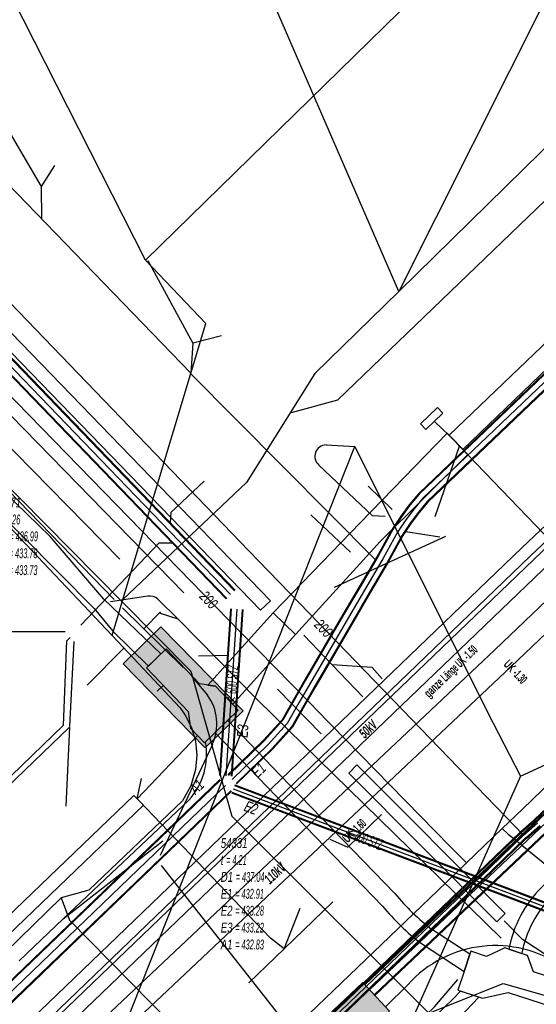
# Model space of a CAD drawing. Header units: metres. Extents: x 2695563 to 2696938, y 1260544 to 1262032.
# Tile 136 of 256: x 2696035 to 2696061, y 1261323 to 1261373. Entities that reach past the tile are written whole.
import ezdxf

# ---------------------------------------------------------------- set-up
doc = ezdxf.new("R2010")
doc.units = ezdxf.units.M
doc.linetypes.add('AUSGEZOGEN', pattern=[0])
for name, color, linetype in [('AW_LK_ Haltung Text', 7, 'AUSGEZOGEN'), ('AW_LK_Ein-Auslauftext', 24, 'AUSGEZOGEN'), ('AW_LK_Haltung', 24, 'AUSGEZOGEN'), ('AW_LK_Normschacht Text', 24, 'AUSGEZOGEN'), ('EW_Hoehenpunkt_Text', 7, 'AUSGEZOGEN'), ('EW_LK_Bauwerk_FL_Linie_Punkt', 1, 'AUSGEZOGEN'), ('EW_LK_Bezugslinie', 1, 'AUSGEZOGEN'), ('EW_LK_Freitext_Text', 1, 'AUSGEZOGEN'), ('EW_LK_Trasseabs', 1, 'AUSGEZOGEN'), ('EW_LK_Trasseabs_Text', 1, 'AUSGEZOGEN'), ('EW_LK_Trasserand', 1, 'AUSGEZOGEN'), ('FM_LK_SW_BAUWERK', 94, 'AUSGEZOGEN'), ('FM_LK_SW_TRASSEKANTE', 94, 'AUSGEZOGEN'), ('GA_LK_Leitung', 32, 'AUSGEZOGEN'), ('GA_LK_Leitung_Text', 32, 'AUSGEZOGEN'), ('TV_LK_LEITUNG', 92, 'AUSGEZOGEN'), ('WA_LK_Leitung', 171, 'AUSGEZOGEN'), ('WA_LK_Leitung_Text', 171, 'AUSGEZOGEN')]:
    doc.layers.add(name, color=color, linetype=linetype)
doc.styles.add('ARIAL', font='arial.ttf')
doc.styles.add('ARIALNARROW', font='ARIALN.TTF')
pattern_1 = [(0, (2703955, 1269100), (4050, 4050), [4050, -4050]), (90, (2703955, 1269100), (-4050, 4050), [4050, -4050])]
pattern_2 = [(0, (2708005, 1273150), (6075, 6075), [6075, -6075]), (90, (2708005, 1273150), (-6075, 6075), [6075, -6075])]

# ---------------------------------------------------------------- blocks, each defined once
blk = doc.blocks.new('COMPLEXOBJECT_1606')
at = {"layer": 'EW_LK_Trasserand', "color": 1, "linetype": 'AUSGEZOGEN', "transparency": 33554687}
for points in [[(6053.296, 11328.537), (6047.418, 11334.606), (6044.757, 11337.378), (6044.108, 11336.755)], [(6044.108, 11336.755), (6046.77, 11333.981), (6052.661, 11327.9)], [(6054.647, 11325.99), (6056.82, 11324.559), (6057.112, 11325.445), (6055.211, 11326.696)]]:
    blk.add_lwpolyline(points, dxfattribs=at)
for centre, radius, start, end in [((6061.875, 11335.545), 11.077, 219.2422, 233.0151), ((6061.508, 11335.112), 11.414, 219.185, 233.0501)]:
    blk.add_arc(centre, radius, start, end, dxfattribs=at)
blk = doc.blocks.new('COMPLEXOBJECT_1715')
at = {"layer": 'EW_LK_Trasserand', "color": 1, "linetype": 'AUSGEZOGEN', "transparency": 33554687}
blk.add_line((6059.104, 11325.7), (6059.769, 11325.481), dxfattribs=at)
for points in [[(6084.881, 11349.302), (6085.794, 11350.122), (6085.326, 11350.642), (6084.428, 11349.835)], [(6076.317, 11343.863), (6072.623, 11340.448), (6070.254, 11338.182), (6068.972, 11337.027), (6065.461, 11333.457), (6063.799, 11331.864), (6062.573, 11330.688), (6060.774, 11328.853)], [(6061.344, 11328.435), (6063.065, 11330.19), (6064.811, 11331.864), (6065.953, 11332.958), (6069.457, 11336.521), (6070.73, 11337.669), (6073.103, 11339.938), (6076.753, 11343.312)]]:
    blk.add_lwpolyline(points, dxfattribs=at)
for centre, radius, start, end in [((6067.716, 11366.667), 23.719, 302.7062, 314.7961), ((6068.027, 11366.264), 23.911, 302.7083, 314.8171), ((6105.075, 11305.802), 47.704, 120.9629, 127.0735), ((6105.417, 11305.375), 47.548, 120.9719, 127.0738), ((6065.127, 11324.529), 6.136, 135.1898, 168.9939), ((6065.274, 11324.443), 5.602, 134.5492, 169.3199)]:
    blk.add_arc(centre, radius, start, end, dxfattribs=at)
blk = doc.blocks.new('COMPLEXOBJECT_1911')
at = {"layer": 'EW_LK_Trasseabs', "color": 1, "linetype": 'AUSGEZOGEN', "transparency": 33554687}
blk.add_lwpolyline([(6058.715, 11326.263), (6046.286, 11338.432), (6042.227, 11342.538), (6041.197, 11343.568)], dxfattribs=at)
blk.add_arc((6040.773, 11343.053), 0.667, 50.5114, 98.4404, dxfattribs=at)
blk = doc.blocks.new('COMPLEXOBJECT_1912')
at = {"layer": 'EW_LK_Trasseabs', "color": 1, "linetype": 'AUSGEZOGEN', "transparency": 33554687}
blk.add_lwpolyline([(6052.798, 11347.771), (6052.143, 11347.805), (6049.416, 11350.403)], dxfattribs=at)
blk.add_arc((6049.78, 11350.85), 0.576, 90.3311, 230.7947, dxfattribs=at)
blk = doc.blocks.new('COMPLEXOBJECT_1927')
at = {"layer": 'EW_LK_Trasseabs', "color": 1, "linetype": 'AUSGEZOGEN', "transparency": 33554687}
blk.add_lwpolyline([(6034.104, 11325.101), (6036.351, 11327.248), (6042.776, 11333.307)], dxfattribs=at)
blk.add_arc((6040.156, 11335.668), 3.527, 317.9782, 10.2172, dxfattribs=at)
blk = doc.blocks.new('COMPLEXOBJECT_2761')
at = {"layer": 'FM_LK_SW_TRASSEKANTE', "color": 94, "linetype": 'AUSGEZOGEN', "transparency": 33554687}
blk.add_line((6052.811, 11322.767), (6053.947, 11323.885), dxfattribs=at)
blk.add_arc((6058.414, 11319.897), 5.988, 54.6541, 138.2371, dxfattribs=at)
blk = doc.blocks.new('COMPLEXOBJECT_2777')
at = {"layer": 'FM_LK_SW_TRASSEKANTE', "color": 94, "linetype": 'AUSGEZOGEN', "transparency": 33554687}
for p, q in [((6042.902, 11339.64), (6043.72, 11338.67)), ((6043.973, 11336.145), (6041.307, 11330.482))]:
    blk.add_line(p, q, dxfattribs=at)
blk.add_arc((6041.727, 11337.195), 2.479, 334.9372, 36.5064, dxfattribs=at)

msp = doc.modelspace()

# ---------------------------------------------------------------- hatches: boundary and pattern name
at = {"layer": 'EW_LK_Bauwerk_FL_Linie_Punkt', "lineweight": 18, "transparency": 33554687}
h = msp.add_hatch(dxfattribs=at)
h.set_pattern_fill('MUSTER', color=1, scale=2025, style=0, pattern_type=2)
h.set_pattern_definition([(0, (2699905, 1265050), (2025, 2025), [2025, -2025]), (90, (2699905, 1265050), (-2025, 2025), [2025, -2025])])
h.paths.add_polyline_path([(2696055.847, 1261352.02), (2696056.71, 1261352.854), (2696056.433, 1261353.142), (2696055.569, 1261352.308)], flags=0)
h = msp.add_hatch(dxfattribs=at)
h.set_pattern_fill('MUSTER', color=1, scale=4050, style=0, pattern_type=2)
h.set_pattern_definition(pattern_1)
h.paths.add_polyline_path([(2696044.536, 1261336.046), (2696046.269, 1261337.706), (2696045.104, 1261338.923), (2696044.294, 1261339.047), (2696042.589, 1261340.828), (2696041.578, 1261339.859), (2696043.701, 1261337.642), (2696043.823, 1261336.791)], flags=0)
h = msp.add_hatch(dxfattribs=at)
h.set_pattern_fill('MUSTER', color=1, scale=4050, style=0, pattern_type=2)
h.set_pattern_definition(pattern_1)
h.paths.add_polyline_path([(2696057.477, 1261323.418), (2696058.731, 1261323.005), (2696060.042, 1261323.31), (2696062.255, 1261322.58), (2696062.693, 1261323.91), (2696061.336, 1261324.357), (2696061.033, 1261325.194), (2696059.875, 1261325.576), (2696058.943, 1261325.146), (2696058.134, 1261325.413), (2696057.774, 1261324.321)], flags=0)
at = {"layer": 'EW_LK_Trasserand', "lineweight": 18, "transparency": 33554687}
h = msp.add_hatch(dxfattribs=at)
h.set_pattern_fill('MUSTER', color=1, scale=6075, style=0, pattern_type=2)
h.set_pattern_definition(pattern_2)
h.paths.add_polyline_path([(2696016.311, 1261298.21), (2696026.109, 1261307.637), (2696033.402, 1261314.479), (2696040.582, 1261321.442), (2696060.183, 1261339.918), (2696067.426, 1261346.815), (2696068.442, 1261347.774), (2696074.701, 1261353.677), (2696081.909, 1261360.614), (2696089.549, 1261368.071), (2696096.752, 1261375.005), (2696104.308, 1261382.381), (2696103.456, 1261383.239), (2696095.92, 1261375.869), (2696088.714, 1261368.933), (2696081.074, 1261361.476), (2696073.873, 1261354.545), (2696067.604, 1261348.633), (2696066.6, 1261347.686), (2696059.358, 1261340.789), (2696039.753, 1261322.309), (2696032.573, 1261315.348), (2696025.283, 1261308.507), (2696015.479, 1261299.074)], flags=0)
h = msp.add_hatch(dxfattribs=at)
h.set_pattern_fill('MUSTER', color=1, scale=6075, style=0, pattern_type=2)
h.set_pattern_definition(pattern_2)
h.paths.add_polyline_path([(2696023.8, 1261309.667), (2696061.163, 1261345.558), (2696076.446, 1261360.008), (2696086.972, 1261370.1), (2696098.65, 1261381.501), (2696098.231, 1261381.93), (2696086.555, 1261370.531), (2696076.033, 1261360.442), (2696060.749, 1261345.993), (2696023.384, 1261310.1)], flags=0)
h = msp.add_hatch(dxfattribs=at)
h.set_pattern_fill('MUSTER', color=1, scale=6075, style=0, pattern_type=2)
h.set_pattern_definition(pattern_2)
h.paths.add_polyline_path([(2696024.432, 1261309.018), (2696066.494, 1261349.359), (2696075.025, 1261357.36), (2696087.005, 1261368.728), (2696099.61, 1261381.085), (2696099.12, 1261381.585), (2696086.519, 1261369.232), (2696074.544, 1261357.869), (2696066.012, 1261349.867), (2696023.948, 1261309.523)], flags=0)
h = msp.add_hatch(dxfattribs=at)
h.set_pattern_fill('MUSTER', color=1, scale=6075, style=0, pattern_type=2)
h.set_pattern_definition(pattern_2)
h.paths.add_polyline_path([(2696047.906, 1261343.29), (2696023.966, 1261368.001), (2696023.463, 1261367.514), (2696047.403, 1261342.802)], flags=0)
h = msp.add_hatch(dxfattribs=at)
h.set_pattern_fill('MUSTER', color=1, scale=6075, style=0, pattern_type=2)
h.set_pattern_definition(pattern_2)
h.paths.add_polyline_path([(2696017.474, 1261364.456), (2696021.052, 1261360.999), (2696031.541, 1261350.31), (2696038.914, 1261342.902), (2696039.871, 1261341.735), (2696041.688, 1261339.954), (2696042.32, 1261340.586), (2696039.41, 1261343.362), (2696036.663, 1261346.563), (2696033.077, 1261350.044), (2696020.858, 1261362.865), (2696018.266, 1261365.243)], flags=0)
h = msp.add_hatch(dxfattribs=at)
h.set_pattern_fill('MUSTER', color=1, scale=6075, style=0, pattern_type=2)
h.set_pattern_definition(pattern_2)
h.paths.add_polyline_path([(2696057.728, 1261351.013), (2696061.667, 1261354.788), (2696070.467, 1261363.196), (2696072.019, 1261364.702), (2696071.327, 1261365.424), (2696069.773, 1261363.916), (2696060.976, 1261355.51), (2696057.036, 1261351.735)], flags=0)
h = msp.add_hatch(dxfattribs=at)
h.set_pattern_fill('MUSTER', color=1, scale=6075, style=0, pattern_type=2)
h.set_pattern_definition(pattern_2)
h.paths.add_polyline_path([(2696049.192, 1261341.568), (2696053.506, 1261346.306), (2696057.987, 1261350.751), (2696056.927, 1261351.842), (2696052.501, 1261347.281), (2696048.049, 1261342.681)], flags=0)
h = msp.add_hatch(dxfattribs=at)
h.set_pattern_fill('MUSTER', color=1, scale=6075, style=0, pattern_type=2)
h.set_pattern_definition(pattern_2)
h.paths.add_polyline_path([(2696060.739, 1261325.291), (2696060.76, 1261325.399), (2696060.784, 1261325.506), (2696060.809, 1261325.612), (2696060.837, 1261325.718), (2696060.867, 1261325.824), (2696060.899, 1261325.929), (2696060.932, 1261326.033), (2696060.968, 1261326.137), (2696061.006, 1261326.24), (2696061.046, 1261326.342), (2696061.088, 1261326.443), (2696061.132, 1261326.544), (2696061.178, 1261326.643), (2696061.225, 1261326.742), (2696061.275, 1261326.84), (2696061.327, 1261326.937), (2696061.38, 1261327.032), (2696061.436, 1261327.127), (2696061.493, 1261327.221), (2696061.552, 1261327.313), (2696061.613, 1261327.404), (2696061.675, 1261327.494), (2696061.739, 1261327.583), (2696061.805, 1261327.671), (2696061.873, 1261327.757), (2696061.943, 1261327.842), (2696062.014, 1261327.925), (2696062.086, 1261328.007), (2696062.161, 1261328.088), (2696062.237, 1261328.167), (2696062.314, 1261328.245), (2696064.035, 1261330), (2696065.781, 1261331.674), (2696066.923, 1261332.768), (2696070.427, 1261336.331), (2696071.7, 1261337.479), (2696074.073, 1261339.748), (2696077.723, 1261343.122), (2696077.853, 1261343.22), (2696077.984, 1261343.318), (2696078.116, 1261343.415), (2696078.247, 1261343.512), (2696078.379, 1261343.609), (2696078.511, 1261343.705), (2696078.644, 1261343.8), (2696078.776, 1261343.895), (2696078.909, 1261343.99), (2696079.043, 1261344.084), (2696079.177, 1261344.178), (2696079.311, 1261344.271), (2696079.445, 1261344.364), (2696079.58, 1261344.456), (2696079.715, 1261344.548), (2696079.851, 1261344.639), (2696079.986, 1261344.73), (2696080.122, 1261344.821), (2696080.259, 1261344.911), (2696080.395, 1261345), (2696080.532, 1261345.089), (2696080.669, 1261345.178), (2696080.807, 1261345.266), (2696080.945, 1261345.354), (2696081.083, 1261345.441), (2696081.221, 1261345.528), (2696081.36, 1261345.614), (2696081.499, 1261345.7), (2696081.638, 1261345.785), (2696081.778, 1261345.87), (2696081.918, 1261345.954), (2696082.055, 1261346.043), (2696082.191, 1261346.132), (2696082.327, 1261346.222), (2696082.462, 1261346.314), (2696082.596, 1261346.406), (2696082.73, 1261346.499), (2696082.863, 1261346.593), (2696082.996, 1261346.688), (2696083.127, 1261346.784), (2696083.259, 1261346.881), (2696083.389, 1261346.979), (2696083.519, 1261347.077), (2696083.648, 1261347.177), (2696083.777, 1261347.277), (2696083.904, 1261347.378), (2696084.031, 1261347.48), (2696084.158, 1261347.583), (2696084.284, 1261347.687), (2696084.409, 1261347.791), (2696084.533, 1261347.897), (2696084.656, 1261348.003), (2696084.779, 1261348.11), (2696084.901, 1261348.218), (2696085.023, 1261348.327), (2696085.143, 1261348.437), (2696085.263, 1261348.547), (2696085.382, 1261348.659), (2696085.501, 1261348.771), (2696085.618, 1261348.884), (2696085.735, 1261348.997), (2696085.851, 1261349.112), (2696086.764, 1261349.932), (2696086.296, 1261350.452), (2696085.398, 1261349.645), (2696085.283, 1261349.532), (2696085.167, 1261349.419), (2696085.051, 1261349.307), (2696084.934, 1261349.196), (2696084.816, 1261349.086), (2696084.697, 1261348.977), (2696084.577, 1261348.868), (2696084.457, 1261348.76), (2696084.336, 1261348.653), (2696084.215, 1261348.547), (2696084.092, 1261348.442), (2696083.969, 1261348.338), (2696083.845, 1261348.234), (2696083.721, 1261348.131), (2696083.595, 1261348.029), (2696083.47, 1261347.928), (2696083.343, 1261347.828), (2696083.216, 1261347.729), (2696083.088, 1261347.63), (2696082.959, 1261347.533), (2696082.83, 1261347.436), (2696082.7, 1261347.34), (2696082.569, 1261347.245), (2696082.438, 1261347.151), (2696082.306, 1261347.058), (2696082.174, 1261346.966), (2696082.041, 1261346.874), (2696081.907, 1261346.784), (2696081.773, 1261346.694), (2696081.638, 1261346.606), (2696081.502, 1261346.518), (2696081.361, 1261346.433), (2696081.221, 1261346.348), (2696081.081, 1261346.263), (2696080.941, 1261346.176), (2696080.802, 1261346.09), (2696080.663, 1261346.003), (2696080.524, 1261345.915), (2696080.386, 1261345.827), (2696080.247, 1261345.739), (2696080.109, 1261345.65), (2696079.972, 1261345.56), (2696079.835, 1261345.47), (2696079.698, 1261345.38), (2696079.561, 1261345.289), (2696079.425, 1261345.198), (2696079.289, 1261345.106), (2696079.153, 1261345.013), (2696079.017, 1261344.921), (2696078.882, 1261344.827), (2696078.748, 1261344.734), (2696078.613, 1261344.64), (2696078.479, 1261344.545), (2696078.345, 1261344.45), (2696078.212, 1261344.354), (2696078.079, 1261344.258), (2696077.946, 1261344.162), (2696077.813, 1261344.065), (2696077.681, 1261343.968), (2696077.55, 1261343.87), (2696077.418, 1261343.772), (2696077.287, 1261343.673), (2696073.593, 1261340.258), (2696071.224, 1261337.992), (2696069.942, 1261336.837), (2696066.431, 1261333.267), (2696064.769, 1261331.674), (2696063.543, 1261330.498), (2696061.744, 1261328.663), (2696061.662, 1261328.579), (2696061.583, 1261328.494), (2696061.504, 1261328.408), (2696061.428, 1261328.319), (2696061.353, 1261328.23), (2696061.28, 1261328.139), (2696061.208, 1261328.046), (2696061.138, 1261327.953), (2696061.071, 1261327.858), (2696061.005, 1261327.761), (2696060.94, 1261327.664), (2696060.878, 1261327.565), (2696060.818, 1261327.465), (2696060.759, 1261327.364), (2696060.702, 1261327.262), (2696060.648, 1261327.159), (2696060.595, 1261327.055), (2696060.544, 1261326.949), (2696060.496, 1261326.843), (2696060.449, 1261326.736), (2696060.404, 1261326.628), (2696060.362, 1261326.52), (2696060.321, 1261326.41), (2696060.283, 1261326.3), (2696060.247, 1261326.189), (2696060.213, 1261326.077), (2696060.181, 1261325.965), (2696060.151, 1261325.852), (2696060.123, 1261325.738), (2696060.097, 1261325.624), (2696060.074, 1261325.51)], flags=0)
h = msp.add_hatch(dxfattribs=at)
h.set_pattern_fill('MUSTER', color=1, scale=6075, style=0, pattern_type=2)
h.set_pattern_definition(pattern_2)
h.paths.add_polyline_path([(2696045.983, 1261338.007), (2696049.192, 1261341.568), (2696048.049, 1261342.681), (2696044.708, 1261338.983), (2696045.104, 1261338.923), (2696045.428, 1261338.587)], flags=0)
h = msp.add_hatch(dxfattribs=at)
h.set_pattern_fill('MUSTER', color=1, scale=6075, style=0, pattern_type=2)
h.set_pattern_definition(pattern_2)
h.paths.add_polyline_path([(2696045.078, 1261336.565), (2696047.74, 1261333.791), (2696053.631, 1261327.71), (2696053.688, 1261327.641), (2696053.745, 1261327.573), (2696053.802, 1261327.505), (2696053.86, 1261327.437), (2696053.919, 1261327.37), (2696053.978, 1261327.304), (2696054.038, 1261327.238), (2696054.098, 1261327.172), (2696054.159, 1261327.107), (2696054.22, 1261327.042), (2696054.282, 1261326.978), (2696054.344, 1261326.914), (2696054.407, 1261326.851), (2696054.47, 1261326.788), (2696054.534, 1261326.726), (2696054.598, 1261326.664), (2696054.663, 1261326.603), (2696054.728, 1261326.542), (2696054.794, 1261326.482), (2696054.86, 1261326.422), (2696054.927, 1261326.363), (2696054.994, 1261326.304), (2696055.061, 1261326.246), (2696055.129, 1261326.188), (2696055.197, 1261326.131), (2696055.266, 1261326.075), (2696055.336, 1261326.019), (2696055.405, 1261325.963), (2696055.475, 1261325.908), (2696055.546, 1261325.854), (2696055.617, 1261325.8), (2696057.79, 1261324.369), (2696058.082, 1261325.255), (2696056.181, 1261326.506), (2696056.113, 1261326.558), (2696056.045, 1261326.61), (2696055.977, 1261326.663), (2696055.91, 1261326.717), (2696055.843, 1261326.771), (2696055.777, 1261326.826), (2696055.711, 1261326.881), (2696055.645, 1261326.936), (2696055.58, 1261326.992), (2696055.516, 1261327.049), (2696055.451, 1261327.106), (2696055.388, 1261327.163), (2696055.324, 1261327.222), (2696055.262, 1261327.28), (2696055.199, 1261327.339), (2696055.137, 1261327.399), (2696055.076, 1261327.459), (2696055.015, 1261327.519), (2696054.954, 1261327.58), (2696054.894, 1261327.642), (2696054.835, 1261327.703), (2696054.776, 1261327.766), (2696054.717, 1261327.829), (2696054.659, 1261327.892), (2696054.601, 1261327.956), (2696054.544, 1261328.02), (2696054.487, 1261328.084), (2696054.431, 1261328.149), (2696054.376, 1261328.215), (2696054.321, 1261328.281), (2696054.266, 1261328.347), (2696048.388, 1261334.416), (2696045.727, 1261337.188)], flags=0)
h = msp.add_hatch(dxfattribs=at)
h.set_pattern_fill('MUSTER', color=1, scale=6075, style=0, pattern_type=2)
h.set_pattern_definition(pattern_2)
h.paths.add_polyline_path([(2696059.89, 1261327.325), (2696052.327, 1261334.915), (2696051.902, 1261334.492), (2696059.465, 1261326.902)], flags=0)
h = msp.add_hatch(dxfattribs=at)
h.set_pattern_fill('MUSTER', color=1, scale=6075, style=0, pattern_type=2)
h.set_pattern_definition(pattern_2)
h.paths.add_polyline_path([(2696004.213, 1261297.018), (2696016.882, 1261309.183), (2696025.835, 1261317.905), (2696041.426, 1261332.853), (2696040.942, 1261333.359), (2696025.349, 1261318.409), (2696016.395, 1261309.686), (2696003.729, 1261297.524)], flags=0)
h = msp.add_hatch(dxfattribs=at)
h.set_pattern_fill('MUSTER', color=1, scale=6075, style=0, pattern_type=2)
h.set_pattern_definition(pattern_2)
h.paths.add_polyline_path([(2696032.774, 1261298.24), (2696040.011, 1261305.142), (2696057.885, 1261322.359), (2696058.55, 1261323.065), (2696057.606, 1261323.376), (2696057.245, 1261322.992), (2696039.388, 1261305.792), (2696032.153, 1261298.891)], flags=0)
at = {"layer": 'FM_LK_SW_BAUWERK', "transparency": 33554687}
for points in [[(2696040.383, 1261340.066), (2696044.579, 1261335.777), (2696046.509, 1261337.666), (2696042.313, 1261341.954)], [(2696048.979, 1261320.383), (2696050.35, 1261318.927), (2696053.992, 1261322.353), (2696052.621, 1261323.81)]]:
    msp.add_hatch(color=7, dxfattribs=at).paths.add_polyline_path(points)

# ---------------------------------------------------------------- linework, layer by layer
at = {"layer": 'AW_LK_Haltung', "linetype": 'AUSGEZOGEN', "transparency": 33554687}
for p, q in [((2696093.852, 1261385.447), (2696055.479, 1261348.761)), ((2696093.866, 1261385.432), (2696055.494, 1261348.747)), ((2696093.88, 1261385.417), (2696055.509, 1261348.734)), ((2696094.266, 1261385.013), (2696055.917, 1261348.35)), ((2696094.28, 1261384.998), (2696055.932, 1261348.337)), ((2696094.294, 1261384.983), (2696055.947, 1261348.323)), ((2696018.773, 1261372.144), (2696046.093, 1261343.812)), ((2696018.788, 1261372.158), (2696046.108, 1261343.826)), ((2696018.326, 1261371.714), (2696045.646, 1261343.382)), ((2696018.341, 1261371.728), (2696045.661, 1261343.396)), ((2696018.356, 1261371.742), (2696045.676, 1261343.41)), ((2696018.758, 1261372.13), (2696046.078, 1261343.798)), ((2696055.479, 1261348.761), (2696054.996, 1261348.186)), ((2696055.494, 1261348.747), (2696055.012, 1261348.173)), ((2696055.509, 1261348.734), (2696055.028, 1261348.161)), ((2696054.996, 1261348.186), (2696054.559, 1261347.6)), ((2696055.012, 1261348.173), (2696054.576, 1261347.588)), ((2696055.028, 1261348.161), (2696054.593, 1261347.577)), ((2696055.917, 1261348.35), (2696055.466, 1261347.813)), ((2696055.932, 1261348.337), (2696055.482, 1261347.801)), ((2696055.947, 1261348.323), (2696055.498, 1261347.788)), ((2696054.559, 1261347.6), (2696054.122, 1261346.949)), ((2696054.576, 1261347.588), (2696054.14, 1261346.938)), ((2696054.593, 1261347.577), (2696054.157, 1261346.928)), ((2696055.466, 1261347.813), (2696055.049, 1261347.253)), ((2696055.482, 1261347.801), (2696055.066, 1261347.242)), ((2696055.498, 1261347.788), (2696055.083, 1261347.23)), ((2696055.049, 1261347.253), (2696054.635, 1261346.636)), ((2696055.066, 1261347.242), (2696054.652, 1261346.626)), ((2696055.083, 1261347.23), (2696054.67, 1261346.615)), ((2696054.122, 1261346.949), (2696053.366, 1261345.579)), ((2696054.14, 1261346.938), (2696053.384, 1261345.569)), ((2696054.157, 1261346.928), (2696053.402, 1261345.559)), ((2696054.635, 1261346.636), (2696053.888, 1261345.283)), ((2696054.652, 1261346.626), (2696053.906, 1261345.273)), ((2696054.67, 1261346.615), (2696053.924, 1261345.263)), ((2696053.366, 1261345.579), (2696052.436, 1261343.992)), ((2696053.384, 1261345.569), (2696052.453, 1261343.982)), ((2696053.402, 1261345.559), (2696052.471, 1261343.972)), ((2696053.888, 1261345.283), (2696052.953, 1261343.688)), ((2696053.906, 1261345.273), (2696052.971, 1261343.678)), ((2696053.924, 1261345.263), (2696052.988, 1261343.668)), ((2696052.436, 1261343.992), (2696051.61, 1261342.589)), ((2696052.453, 1261343.982), (2696051.627, 1261342.579)), ((2696052.471, 1261343.972), (2696051.645, 1261342.568)), ((2696052.953, 1261343.688), (2696052.127, 1261342.286)), ((2696052.971, 1261343.678), (2696052.145, 1261342.275)), ((2696052.988, 1261343.668), (2696052.162, 1261342.265)), ((2696045.865, 1261342.878), (2696045.304, 1261334.381)), ((2696045.886, 1261342.877), (2696045.325, 1261334.38)), ((2696045.906, 1261342.875), (2696045.345, 1261334.378)), ((2696046.464, 1261342.839), (2696045.903, 1261334.342)), ((2696046.484, 1261342.837), (2696045.923, 1261334.34)), ((2696046.505, 1261342.836), (2696045.944, 1261334.339)), ((2696051.61, 1261342.589), (2696050.639, 1261340.922)), ((2696051.627, 1261342.579), (2696050.657, 1261340.912)), ((2696051.645, 1261342.568), (2696050.674, 1261340.902)), ((2696052.127, 1261342.286), (2696051.158, 1261340.62)), ((2696052.145, 1261342.275), (2696051.175, 1261340.61)), ((2696052.162, 1261342.265), (2696051.193, 1261340.6)), ((2696050.639, 1261340.922), (2696049.67, 1261339.259)), ((2696050.657, 1261340.912), (2696049.687, 1261339.249)), ((2696050.674, 1261340.902), (2696049.705, 1261339.239)), ((2696051.158, 1261340.62), (2696050.189, 1261338.959)), ((2696051.175, 1261340.61), (2696050.207, 1261338.949)), ((2696051.193, 1261340.6), (2696050.224, 1261338.939)), ((2696049.67, 1261339.259), (2696049.088, 1261338.242)), ((2696049.687, 1261339.249), (2696049.105, 1261338.232)), ((2696049.705, 1261339.239), (2696049.123, 1261338.222)), ((2696050.189, 1261338.959), (2696049.609, 1261337.944)), ((2696050.207, 1261338.949), (2696049.627, 1261337.934)), ((2696050.224, 1261338.939), (2696049.644, 1261337.924)), ((2696049.088, 1261338.242), (2696048.506, 1261337.22)), ((2696049.105, 1261338.232), (2696048.522, 1261337.208)), ((2696049.123, 1261338.222), (2696048.539, 1261337.196)), ((2696049.609, 1261337.944), (2696048.995, 1261336.866)), ((2696049.627, 1261337.934), (2696049.012, 1261336.854)), ((2696049.644, 1261337.924), (2696049.028, 1261336.842)), ((2696048.506, 1261337.22), (2696047.562, 1261336.171)), ((2696048.522, 1261337.208), (2696047.577, 1261336.157)), ((2696048.539, 1261337.196), (2696047.592, 1261336.143)), ((2696048.995, 1261336.866), (2696047.994, 1261335.755)), ((2696049.012, 1261336.854), (2696048.009, 1261335.741)), ((2696049.028, 1261336.842), (2696048.024, 1261335.727)), ((2696047.562, 1261336.171), (2696045.737, 1261334.4)), ((2696047.577, 1261336.157), (2696045.751, 1261334.385)), ((2696047.592, 1261336.143), (2696045.765, 1261334.371)), ((2696047.994, 1261335.755), (2696046.155, 1261333.969)), ((2696048.009, 1261335.741), (2696046.169, 1261333.955)), ((2696048.024, 1261335.727), (2696046.183, 1261333.94)), ((2696045.329, 1261334.174), (2696014.28, 1261304.324)), ((2696045.344, 1261334.159), (2696014.294, 1261304.309)), ((2696045.358, 1261334.144), (2696014.308, 1261304.293)), ((2696045.884, 1261333.598), (2696014.818, 1261303.731)), ((2696045.898, 1261333.583), (2696014.832, 1261303.715)), ((2696045.913, 1261333.568), (2696014.846, 1261303.7)), ((2696062.98, 1261327.033), (2696045.946, 1261333.469)), ((2696062.987, 1261327.052), (2696045.953, 1261333.488)), ((2696062.994, 1261327.071), (2696045.96, 1261333.507)), ((2696063.122, 1261327.407), (2696046.088, 1261333.843)), ((2696063.129, 1261327.426), (2696046.095, 1261333.862)), ((2696063.136, 1261327.445), (2696046.102, 1261333.881))]:
    msp.add_line(p, q, dxfattribs=at)
at = {"layer": 'AW_LK_Haltung', "color": 255, "transparency": 33554687}
for p, q in [((2696094.073, 1261385.215), (2696055.713, 1261348.542)), ((2696018.557, 1261371.936), (2696045.877, 1261343.604)), ((2696055.713, 1261348.542), (2696055.247, 1261347.987)), ((2696055.247, 1261347.987), (2696054.821, 1261347.415)), ((2696054.821, 1261347.415), (2696054.396, 1261346.782)), ((2696054.396, 1261346.782), (2696053.645, 1261345.421)), ((2696053.645, 1261345.421), (2696052.712, 1261343.83)), ((2696052.712, 1261343.83), (2696051.886, 1261342.427)), ((2696046.185, 1261342.857), (2696045.624, 1261334.36)), ((2696051.886, 1261342.427), (2696050.916, 1261340.761)), ((2696050.916, 1261340.761), (2696049.947, 1261339.099)), ((2696049.947, 1261339.099), (2696049.366, 1261338.083)), ((2696049.366, 1261338.083), (2696048.767, 1261337.031)), ((2696048.767, 1261337.031), (2696047.793, 1261335.949)), ((2696047.793, 1261335.949), (2696045.96, 1261334.17)), ((2696045.621, 1261333.871), (2696014.563, 1261304.012)), ((2696063.058, 1261327.239), (2696046.024, 1261333.675))]:
    msp.add_line(p, q, dxfattribs=at)
at = {"layer": 'AW_LK_Haltung', "color": 24, "linetype": 'AUSGEZOGEN', "transparency": 33554687}
for p, q in [((2696016.333, 1261383.325), (2696043.842, 1261354.898)), ((2696033.474, 1261369.069), (2696036.206, 1261364.416)), ((2696036.891, 1261365.498), (2696036.206, 1261364.416)), ((2696036.206, 1261364.416), (2696036.217, 1261362.773)), ((2696041.646, 1261360.646), (2696043.954, 1261356.432)), ((2696045.405, 1261356.801), (2696043.954, 1261356.432)), ((2696043.954, 1261356.432), (2696043.842, 1261354.898)), ((2696043.818, 1261354.898), (2696053.281, 1261345.354)), ((2696051.185, 1261343.975), (2696056.859, 1261346.584)), ((2696056.557, 1261346.535), (2696054.822, 1261346.806)), ((2696037.676, 1261336.888), (2696037.897, 1261341.206)), ((2696044.238, 1261340.475), (2696045.742, 1261340.513)), ((2696029.516, 1261329.032), (2696037.667, 1261336.852)), ((2696037.475, 1261332.817), (2696037.669, 1261336.846))]:
    msp.add_line(p, q, dxfattribs=at)
for points in [[(2696044.533, 1261349.394), (2696042.831, 1261347.791), (2696042.782, 1261347.26)], [(2696011.653, 1261347.591), (2696016.952, 1261347.648), (2696022.593, 1261341.725), (2696037.437, 1261341.725)], [(2696038.224, 1261342.048), (2696042.222, 1261346.252), (2696042.903, 1261346.252)], [(2696029.332, 1261329.208), (2696037.352, 1261336.936), (2696037.511, 1261341.241), (2696037.679, 1261341.41)]]:
    msp.add_lwpolyline(points, dxfattribs=at)
at = {"layer": 'EW_LK_Bauwerk_FL_Linie_Punkt', "color": 1, "linetype": 'AUSGEZOGEN', "transparency": 33554687}
for p, q in [((2696038.042, 1261315.459), (2696052.223, 1261351.157)), ((2696060.667, 1261334.335), (2696090.498, 1261348.177)), ((2696058.994, 1261337.612), (2696060.667, 1261334.335)), ((2696060.667, 1261334.335), (2696046.672, 1261302.96))]:
    msp.add_line(p, q, dxfattribs=at)
for points in [[(2696055.847, 1261352.02), (2696056.71, 1261352.854), (2696056.433, 1261353.142), (2696055.569, 1261352.308), (2696055.847, 1261352.02)], [(2696044.536, 1261336.046), (2696046.269, 1261337.706), (2696045.104, 1261338.923), (2696044.294, 1261339.047), (2696042.589, 1261340.828), (2696041.578, 1261339.859), (2696043.701, 1261337.642), (2696043.823, 1261336.791), (2696044.536, 1261336.046)], [(2696057.477, 1261323.418), (2696058.731, 1261323.005), (2696060.042, 1261323.31), (2696062.255, 1261322.58), (2696062.693, 1261323.91), (2696061.336, 1261324.357), (2696061.033, 1261325.194), (2696059.875, 1261325.576), (2696058.943, 1261325.146), (2696058.134, 1261325.413), (2696057.774, 1261324.321), (2696057.477, 1261323.418)]]:
    msp.add_lwpolyline(points, close=True, dxfattribs=at)
at = {"layer": 'EW_LK_Bezugslinie', "color": 7, "linetype": 'AUSGEZOGEN', "transparency": 33554687}
msp.add_lwpolyline([(2696050.942, 1261331.132), (2696051.864, 1261330.722), (2696053.574, 1261332.381)], dxfattribs=at)
at = {"layer": 'EW_LK_Trasseabs', "color": 1, "linetype": 'AUSGEZOGEN', "transparency": 33554687}
for p, q in [((2696040.215, 1261345.407), (2695995.988, 1261390.468)), ((2696043.486, 1261343.699), (2696030.552, 1261356.926)), ((2696057.382, 1261351.374), (2696056.279, 1261352.437)), ((2696050.747, 1261351.236), (2696052.223, 1261351.157)), ((2696052.223, 1261351.157), (2696058.994, 1261337.612)), ((2696056.309, 1261347.583), (2696057.558, 1261351.178)), ((2696057.558, 1261351.178), (2696057.382, 1261351.374)), ((2696054.115, 1261347.939), (2696052.9, 1261349.135)), ((2696052.003, 1261345.76), (2696049.968, 1261347.669)), ((2696041.645, 1261343.523), (2696039.736, 1261343.234)), ((2696041.439, 1261341.861), (2696042.291, 1261342.727)), ((2696043.197, 1261342.348), (2696042.24, 1261342.661)), ((2696038.556, 1261338.989), (2696040.429, 1261340.871)), ((2696042.127, 1261338.683), (2696042.428, 1261338.971)), ((2696050.504, 1261336.492), (2696048.274, 1261338.776)), ((2696041.114, 1261333.178), (2696044.19, 1261336.408)), ((2696041.114, 1261333.178), (2696041.334, 1261334.219)), ((2696041.184, 1261333.106), (2696041.114, 1261333.178)), ((2696037.321, 1261327.058), (2696042.413, 1261331.035)), ((2696048.605, 1261325.53), (2696051.094, 1261327.92))]:
    msp.add_line(p, q, dxfattribs=at)
for points in [[(2696066.585, 1261341.54), (2696061.856, 1261346.701), (2696057.558, 1261351.178)], [(2696052.625, 1261338.395), (2696051.066, 1261340.026), (2696049.616, 1261341.53)], [(2696053.604, 1261339.301), (2696053.097, 1261339.881), (2696051.066, 1261340.026)], [(2696048.605, 1261325.53), (2696047.905, 1261326.082), (2696041.184, 1261333.106)], [(2696046.802, 1261323.799), (2696048.605, 1261325.53), (2696049.434, 1261327.597)], [(2696064.759, 1261323.384), (2696060.779, 1261326.013), (2696059.834, 1261326.956)], [(2696031.908, 1261299.142), (2696056.286, 1261322.566), (2696057.478, 1261323.968)]]:
    msp.add_lwpolyline(points, dxfattribs=at)
at = {"layer": 'EW_LK_Trasserand', "color": 1, "linetype": 'AUSGEZOGEN', "transparency": 33554687}
msp.add_lwpolyline([(2696040.582, 1261321.442), (2696060.183, 1261339.918), (2696067.426, 1261346.815), (2696068.442, 1261347.774), (2696074.701, 1261353.677), (2696081.909, 1261360.614), (2696089.549, 1261368.071), (2696096.752, 1261375.005), (2696104.308, 1261382.381), (2696103.456, 1261383.239), (2696095.92, 1261375.869), (2696088.714, 1261368.933), (2696081.074, 1261361.476), (2696073.873, 1261354.545), (2696067.604, 1261348.633), (2696066.6, 1261347.686), (2696059.358, 1261340.789), (2696039.753, 1261322.309)], dxfattribs=at)
for points in [[(2696023.8, 1261309.667), (2696061.163, 1261345.558), (2696076.446, 1261360.008), (2696086.972, 1261370.1), (2696098.65, 1261381.501), (2696098.231, 1261381.93), (2696086.555, 1261370.531), (2696076.033, 1261360.442), (2696060.749, 1261345.993), (2696023.384, 1261310.1), (2696023.8, 1261309.667)], [(2696024.432, 1261309.018), (2696066.494, 1261349.359), (2696075.025, 1261357.36), (2696087.005, 1261368.728), (2696099.61, 1261381.085), (2696099.12, 1261381.585), (2696086.519, 1261369.232), (2696074.544, 1261357.869), (2696066.012, 1261349.867), (2696023.948, 1261309.523), (2696024.432, 1261309.018)], [(2696047.906, 1261343.29), (2696023.966, 1261368.001), (2696023.463, 1261367.514), (2696047.403, 1261342.802), (2696047.906, 1261343.29)], [(2696017.474, 1261364.456), (2696021.052, 1261360.999), (2696031.541, 1261350.31), (2696038.914, 1261342.902), (2696039.871, 1261341.735), (2696041.688, 1261339.954), (2696042.32, 1261340.586), (2696039.41, 1261343.362), (2696036.663, 1261346.563), (2696033.077, 1261350.044), (2696020.858, 1261362.865), (2696018.266, 1261365.243), (2696017.474, 1261364.456)], [(2696057.728, 1261351.013), (2696061.667, 1261354.788), (2696070.467, 1261363.196), (2696072.019, 1261364.702), (2696071.327, 1261365.424), (2696069.773, 1261363.916), (2696060.976, 1261355.51), (2696057.036, 1261351.735), (2696057.728, 1261351.013)], [(2696049.192, 1261341.568), (2696053.506, 1261346.306), (2696057.987, 1261350.751), (2696056.927, 1261351.842), (2696052.501, 1261347.281), (2696048.049, 1261342.681), (2696049.192, 1261341.568)], [(2696045.983, 1261338.007), (2696049.192, 1261341.568), (2696048.049, 1261342.681), (2696044.708, 1261338.983), (2696045.104, 1261338.923), (2696045.428, 1261338.587), (2696045.983, 1261338.007)], [(2696059.89, 1261327.325), (2696052.327, 1261334.915), (2696051.902, 1261334.492), (2696059.465, 1261326.902), (2696059.89, 1261327.325)], [(2696004.213, 1261297.018), (2696016.882, 1261309.183), (2696025.835, 1261317.905), (2696041.426, 1261332.853), (2696040.942, 1261333.359), (2696025.349, 1261318.409), (2696016.395, 1261309.686), (2696003.729, 1261297.524), (2696004.213, 1261297.018)], [(2696032.774, 1261298.24), (2696040.011, 1261305.142), (2696057.885, 1261322.359), (2696058.55, 1261323.065), (2696057.606, 1261323.376), (2696057.245, 1261322.992), (2696039.388, 1261305.792), (2696032.153, 1261298.891), (2696032.774, 1261298.24)]]:
    msp.add_lwpolyline(points, close=True, dxfattribs=at)
at = {"layer": 'FM_LK_SW_BAUWERK', "color": 94, "transparency": 33554687}
for points in [[(2696040.383, 1261340.066), (2696044.579, 1261335.777), (2696046.509, 1261337.666), (2696042.313, 1261341.954), (2696040.383, 1261340.066)], [(2696048.979, 1261320.383), (2696050.35, 1261318.927), (2696053.992, 1261322.353), (2696052.621, 1261323.81), (2696048.979, 1261320.383)]]:
    msp.add_lwpolyline(points, close=True, dxfattribs=at)
at = {"layer": 'FM_LK_SW_TRASSEKANTE', "color": 94, "linetype": 'AUSGEZOGEN', "transparency": 33554687}
for p, q in [((2696054.456, 1261359.075), (2696033.85, 1261406.57)), ((2696068.37, 1261386.73), (2696054.456, 1261359.075)), ((2696054.456, 1261359.075), (2696073.03, 1261377.264)), ((2696023.968, 1261359.756), (2696039.94, 1261343.355)), ((2696040.358, 1261342.924), (2696043.461, 1261339.885)), ((2696042.335, 1261329.785), (2696049.421, 1261320.798))]:
    msp.add_line(p, q, dxfattribs=at)
at = {"layer": 'FM_LK_SW_TRASSEKANTE', "linetype": 'AUSGEZOGEN', "transparency": 33554687}
for p, q in [((2696109.584, 1261377.621), (2696052.689, 1261323.736)), ((2696109.601, 1261377.602), (2696052.706, 1261323.717)), ((2696109.619, 1261377.584), (2696052.724, 1261323.699)), ((2696110.099, 1261377.076), (2696053.204, 1261323.191)), ((2696110.117, 1261377.058), (2696053.222, 1261323.173)), ((2696110.134, 1261377.039), (2696053.239, 1261323.154))]:
    msp.add_line(p, q, dxfattribs=at)
at = {"layer": 'FM_LK_SW_TRASSEKANTE', "color": 255, "transparency": 33554687}
msp.add_line((2696109.859, 1261377.33), (2696052.964, 1261323.445), dxfattribs=at)
at = {"layer": 'FM_LK_SW_TRASSEKANTE', "color": 94, "linetype": 'AUSGEZOGEN', "transparency": 33554687}
for points in [[(2696048.98, 1261352.898), (2696051.346, 1261353.532), (2696076.934, 1261378.15)], [(2696054.456, 1261359.075), (2696050.169, 1261354.877), (2696046.679, 1261349.315), (2696040.368, 1261343.347)]]:
    msp.add_lwpolyline(points, dxfattribs=at)
at = {"layer": 'GA_LK_Leitung', "linetype": 'AUSGEZOGEN', "transparency": 33554687}
for p, q in [((2696061.388, 1261332.126), (2696063.102, 1261333.766)), ((2696061.404, 1261332.107), (2696063.12, 1261333.748)), ((2696061.421, 1261332.089), (2696063.137, 1261333.729)), ((2696060.681, 1261331.498), (2696061.388, 1261332.126)), ((2696060.697, 1261331.48), (2696061.404, 1261332.107)), ((2696060.714, 1261331.461), (2696061.421, 1261332.089)), ((2696060.674, 1261331.492), (2696058.945, 1261329.831)), ((2696060.691, 1261331.474), (2696058.962, 1261329.813)), ((2696060.709, 1261331.456), (2696058.98, 1261329.795)), ((2696060.946, 1261331.199), (2696061.659, 1261331.831)), ((2696060.963, 1261331.18), (2696061.676, 1261331.813)), ((2696060.979, 1261331.162), (2696061.692, 1261331.794)), ((2696060.951, 1261331.204), (2696059.222, 1261329.543)), ((2696060.969, 1261331.186), (2696059.24, 1261329.525)), ((2696060.986, 1261331.168), (2696059.257, 1261329.507)), ((2696058.945, 1261329.831), (2696035.143, 1261306.965)), ((2696058.962, 1261329.813), (2696035.16, 1261306.947)), ((2696058.98, 1261329.795), (2696035.178, 1261306.929)), ((2696059.222, 1261329.543), (2696035.42, 1261306.677)), ((2696059.24, 1261329.525), (2696035.438, 1261306.659)), ((2696059.257, 1261329.507), (2696035.455, 1261306.641))]:
    msp.add_line(p, q, dxfattribs=at)
at = {"layer": 'GA_LK_Leitung', "color": 255, "linetype": 'AUSGEZOGEN', "transparency": 33554687}
for p, q in [((2696060.83, 1261331.33), (2696061.54, 1261331.96)), ((2696060.83, 1261331.33), (2696059.101, 1261329.669)), ((2696059.101, 1261329.669), (2696035.299, 1261306.803))]:
    msp.add_line(p, q, dxfattribs=at)
at = {"layer": 'GA_LK_Leitung', "color": 32, "linetype": 'AUSGEZOGEN', "transparency": 33554687}
for points in [[(2696026.174, 1261367.238), (2696026.755, 1261366.634), (2696046.81, 1261345.83)], [(2696046.81, 1261345.83), (2696049.878, 1261342.657), (2696060.83, 1261331.33)]]:
    msp.add_lwpolyline(points, dxfattribs=at)
at = {"layer": 'TV_LK_LEITUNG', "color": 92, "linetype": 'AUSGEZOGEN', "transparency": 33554687}
for q in [(2696027.454, 1261388.368), (2696058.22, 1261376.986)]:
    msp.add_line((2696041.532, 1261360.668), q, dxfattribs=at)
for points in [[(2695954.521, 1261432.817), (2695982.78, 1261401.523), (2696040.347, 1261343.241), (2696043.85, 1261339.695), (2696045.936, 1261332.298), (2696055.988, 1261322.246), (2696059.781, 1261323.763), (2696065.092, 1261322.246), (2696142.093, 1261264.021), (2696182.3, 1261233.107), (2696188.748, 1261226.788), (2696191.783, 1261223.814), (2696284.336, 1261154.968), (2696287.921, 1261155.02)], [(2695976.882, 1261392.756), (2695980.551, 1261395.144), (2695981.874, 1261395.616), (2695983.414, 1261395.873), (2695984.974, 1261395.839), (2695986.501, 1261395.516), (2695987.941, 1261394.914), (2695988.95, 1261394.28), (2695989.859, 1261393.51), (2696001.572, 1261381.376), (2696017.554, 1261365.052), (2696039.827, 1261341.512)], [(2696039.827, 1261341.512), (2696040.347, 1261343.241), (2696044.618, 1261357.441), (2696041.532, 1261360.668)], [(2696039.827, 1261341.512), (2696043.295, 1261337.821), (2696043.549, 1261337.46), (2696043.874, 1261336.816), (2696044.076, 1261336.123), (2696044.15, 1261335.404), (2696044.091, 1261334.685), (2696043.845, 1261333.843), (2696043.42, 1261333.077), (2696038.645, 1261328.521), (2696037.234, 1261328.133)], [(2696023.87, 1261316.723), (2696026.479, 1261317.649), (2696037.234, 1261328.133)], [(2696037.234, 1261328.133), (2696037.65, 1261326.988), (2696051.105, 1261313.326)]]:
    msp.add_lwpolyline(points, dxfattribs=at)
at = {"layer": 'WA_LK_Leitung', "color": 7, "linetype": 'AUSGEZOGEN', "transparency": 33554687}
msp.add_line((2696057.91, 1261329.915), (2696059.744, 1261331.671), dxfattribs=at)
for points in [[(2695993.656, 1261395.983), (2695993.825, 1261395.813), (2695996.7, 1261392.93), (2696019.884, 1261368.893), (2696020.618, 1261368.133), (2696020.871, 1261367.87), (2696023.183, 1261365.473), (2696023.394, 1261365.255), (2696024.125, 1261364.504), (2696046.39, 1261341.667), (2696049.872, 1261338.133)], [(2696059.744, 1261331.671), (2696060.773, 1261332.664), (2696089.573, 1261360.458)], [(2696057.91, 1261329.915), (2696057.085, 1261330.759), (2696050.233, 1261337.763), (2696050.033, 1261337.969), (2696049.872, 1261338.133)], [(2696059.744, 1261331.671), (2696060.04, 1261331.373), (2696060.5, 1261331.017), (2696060.749, 1261330.824), (2696061.722, 1261330.014), (2696063.497, 1261328.537)], [(2696029.768, 1261302.867), (2696030.374, 1261303.461), (2696030.588, 1261303.671), (2696030.886, 1261303.963), (2696031.733, 1261304.779), (2696040.051, 1261312.796), (2696056.445, 1261328.51), (2696057.91, 1261329.915)]]:
    msp.add_lwpolyline(points, dxfattribs=at)

# ---------------------------------------------------------------- block references
at = {"layer": 'EW_LK_Trasseabs', "color": 1, "linetype": 'AUSGEZOGEN', "lineweight": -3, "transparency": 33554687}
for name in ['COMPLEXOBJECT_1912', 'COMPLEXOBJECT_1911', 'COMPLEXOBJECT_1927']:
    msp.add_blockref(name, (2690000.97, 1249999.81), dxfattribs=at)
at = {"layer": 'EW_LK_Trasserand', "color": 1, "linetype": 'AUSGEZOGEN', "lineweight": -3, "transparency": 33554687}
for name in ['COMPLEXOBJECT_1715', 'COMPLEXOBJECT_1606']:
    msp.add_blockref(name, (2690000.97, 1249999.81), dxfattribs=at)
at = {"layer": 'FM_LK_SW_TRASSEKANTE', "color": 94, "linetype": 'AUSGEZOGEN', "lineweight": -3, "transparency": 33554687}
for name in ['COMPLEXOBJECT_2777', 'COMPLEXOBJECT_2761']:
    msp.add_blockref(name, (2690000.97, 1249999.81), dxfattribs=at)

# ---------------------------------------------------------------- texts
at = {"layer": 'AW_LK_ Haltung Text', "color": 24, "transparency": 33554687, "char_height": 0.55705, "width": 2.75543, "attachment_point": 5, "style": 'ARIAL'}
for s, insert, rotation in [('\\A1;{\\fArial|i1|b0;\\H0.557054;\\W0.700000;\\C24;< \\W0.490000;600 STZ}\\P', (2696045.943, 1261339.041), 86.3217), ('\\A1;{\\fArial|i1|b0;\\H0.557054;\\W0.700000;\\C24;< \\W0.490000;400 STZ}\\P', (2696052.71, 1261331.144), 339.3027)]:
    msp.add_mtext(s, dxfattribs=dict(at, insert=insert, rotation=rotation))
at = {"layer": 'AW_LK_Ein-Auslauftext', "color": 24, "transparency": 33554687, "char_height": 0.55705, "attachment_point": 7, "style": 'ARIAL'}
for s, insert, width, rotation in [('\\A1;{\\fArial|i1|b0;\\H0.557054;\\W0.700000;\\C24;E3}\\P', (2696046.754, 1261336.29), 0.86376, 86.2227), ('\\A1;{\\fArial|i1|b0;\\H0.557054;\\W0.700000;\\C24;E1}\\P', (2696047.256, 1261334.222), 0.85544, 43.7436), ('\\A1;{\\fArial|i1|b0;\\H0.557054;\\W0.700000;\\C24;A1}\\P', (2696044.094, 1261333.37), 0.85544, 43.8723), ('\\A1;{\\fArial|i1|b0;\\H0.557054;\\W0.700000;\\C24;E2}\\P', (2696046.515, 1261332.584), 0.86376, 339.3018)]:
    msp.add_mtext(s, dxfattribs=dict(at, insert=insert, width=width, rotation=rotation))
at = {"layer": 'AW_LK_Normschacht Text', "color": 24, "transparency": 33554687, "char_height": 0.50641, "attachment_point": 1, "line_spacing_factor": 1.024096, "style": 'ARIAL'}
for s, insert, width in [('\\A1;{\\fArial|i1|b0;\\H0.506413;\\W0.694273;\\C24;54471}\\P{\\fArial|i1|b0;\\H0.505000;\\W0.694273;\\C24;t \\W0.485991;= 3.26}\\P{\\fArial|i1|b0;\\H0.505000;\\W0.694273;\\C24;D1 \\W0.485991;= 436.99}\\P{\\fArial|i1|b0;\\H0.505000;\\W0.694273;\\C24;E1 \\W0.485991;= 433.78}\\P{\\fArial|i1|b0;\\H0.505000;\\W0.694273;\\C24;A1 \\W0.485991;= 433.73}\\P', (2696033.815, 1261348.554), 2.8337), ('\\A1;{\\fArial|i1|b0;\\H0.506413;\\W0.693955;\\C24;54331}\\P{\\fArial|i1|b0;\\H0.505000;\\W0.693955;\\C24;t \\W0.485768;= 4.21}\\P{\\fArial|i1|b0;\\H0.505000;\\W0.693955;\\C24;D1 \\W0.485768;= 437.04}\\P{\\fArial|i1|b0;\\H0.505000;\\W0.693955;\\C24;E1 \\W0.485768;= 432.91}\\P{\\fArial|i1|b0;\\H0.505000;\\W0.693955;\\C24;E2 \\W0.485768;= 433.28}\\P{\\fArial|i1|b0;\\H0.505000;\\W0.693955;\\C24;E3 \\W0.485768;= 433.22}\\P{\\fArial|i1|b0;\\H0.505000;\\W0.693955;\\C24;A1 \\W0.485768;= 432.83}\\P', (2696045.374, 1261331.179), 2.8324)]:
    msp.add_mtext(s, dxfattribs=dict(at, insert=insert, width=width))
at = {"layer": 'EW_Hoehenpunkt_Text', "color": 1, "transparency": 33554687, "char_height": 0.45675, "attachment_point": 4, "style": 'ARIALNARROW'}
for s, insert, width, rotation in [('\\A1;{\\fArial Narrow|i0|b1;\\H0.456750;\\W0.700000;\\C1;ganze \\W0.490000;Länge UK -1.50}\\P', (2696055.896, 1261338.429), 3.94171, 43.8201), ('\\A1;{\\fArial Narrow|i0|b1;\\H0.456750;\\W0.700000;\\C1;UK \\W0.490000;-1.30}\\P', (2696059.94, 1261340.169), 1.62484, 313.6023), ('\\A1;{\\fArial Narrow|i0|b1;\\H0.456750;\\W0.700000;\\C1;UK \\W0.490000;-1.60}\\P', (2696051.692, 1261331.071), 1.62484, 44.0847)]:
    msp.add_mtext(s, dxfattribs=dict(at, insert=insert, width=width, rotation=rotation))
at = {"layer": 'EW_LK_Freitext_Text', "color": 1, "transparency": 33554687, "insert": (2696052.549, 1261336.415), "char_height": 0.5075, "width": 1.1278, "attachment_point": 4, "rotation": 43.9074, "style": 'ARIALNARROW'}
msp.add_mtext('\\A1;{\\fArial Narrow|i1|b1;\\H0.507500;\\W0.700000;\\C1;50kV}\\P', dxfattribs=at)
at = {"layer": 'EW_LK_Trasseabs_Text', "color": 1, "transparency": 33554687, "insert": (2696048.141, 1261329.385), "char_height": 0.5075, "width": 1.34542, "attachment_point": 5, "rotation": 43.3071, "style": 'ARIALNARROW'}
msp.add_mtext('\\A1;{\\fArial Narrow|i1|b1;\\H0.507500;\\W0.700000;\\C1;110kV}\\P', dxfattribs=at)
at = {"layer": 'GA_LK_Leitung_Text', "color": 32, "transparency": 33554687, "insert": (2696050.618, 1261341.883), "char_height": 0.55825, "width": 1.11429, "attachment_point": 5, "rotation": 314.0361, "style": 'ARIAL'}
msp.add_mtext('\\A1;{\\fArial|i1|b0;\\H0.558250;\\W0.700000;\\C32;200}\\P', dxfattribs=at)
at = {"layer": 'WA_LK_Leitung_Text', "color": 7, "transparency": 33554687, "insert": (2696044.757, 1261343.334), "char_height": 0.55426, "width": 1.10633, "attachment_point": 5, "rotation": 314.2728, "style": 'ARIAL'}
msp.add_mtext('\\A1;{\\fArial|i1|b0;\\H0.554263;\\W0.700000;\\C7;200}\\P', dxfattribs=at)

doc.saveas('drawing.dxf')
